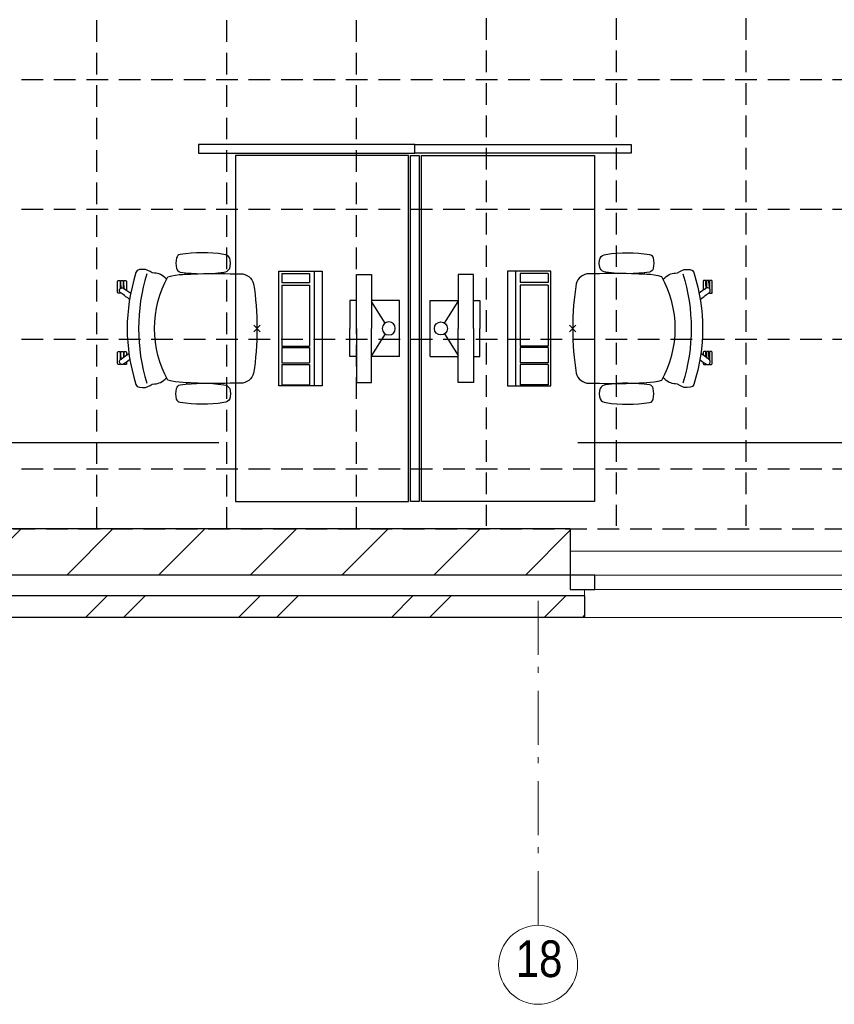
# Model space of a CAD drawing. Header units: millimetres. Extents: x 293454 to 524618, y 211738 to 307297.
# Tile 2 of 152: x 300281 to 304047, y 247976 to 252526. Entities that reach past the tile are written whole.
import ezdxf

# ---------------------------------------------------------------- set-up
doc = ezdxf.new("R2010")
doc.units = ezdxf.units.MM
doc.header["$LTSCALE"] = 400
doc.header["$PDMODE"] = 3
doc.header["$PDSIZE"] = 15
doc.linetypes.add('HIDDEN', pattern=[0.375, 0.25, -0.125])
doc.linetypes.add('STYLE_06', pattern=[1.041641, 0.625, -0.208282, 0.069427, -0.138931])
for name, color, linetype in [('-gd', 2, 'Continuous'), ('-ve', 2, 'HIDDEN'), ('inlay', 6, 'Continuous'), ('inr', 4, 'Continuous'), ('plafond', 255, 'HIDDEN'), ('sona-s008_ip0', 7, 'Continuous'), ('symbol', 1, 'Continuous')]:
    doc.layers.add(name, color=color, linetype=linetype)
for name, color, linetype, lineweight in [('Buitenkozijnen', 140, 'Continuous', 15), ('mat-baksteen', 5, 'Continuous', 25), ('mat-kalkzandsteen', 5, 'Continuous', 25), ('None', 7, 'Continuous', 9)]:
    doc.layers.add(name, color=color, linetype=linetype, lineweight=lineweight)
doc.styles.add('Arial Narrow', font='ARIALN.TTF', dxfattribs={"height": 222.25})

# ---------------------------------------------------------------- blocks, each defined once
blk = doc.blocks.new('plafond b1')
at = {"layer": 'plafond'}
for p, q in [((4495, 2015.1), (4495, 5390.1)), ((5095, 2015.1), (5095, 5390.1)), ((5695, 2015.1), (5695, 5390.1)), ((6295, 5275.1), (6295, 2028.6)), ((6295, 5275.1), (6295, 2028.6)), ((6895, 5275.1), (6895, 2028.6)), ((7495, 5275.1), (7495, 2028.6)), ((34546.5, 4090.1), (210, 4090.1)), ((34546.5, 3490.1), (210, 3490.1)), ((34546.5, 2890.1), (210, 2890.1)), ((34546.5, 2290.1), (210, 2290.1))]:
    blk.add_line(p, q, dxfattribs=at)
blk.add_lwpolyline([(35949, 9590.1), (35949, 15151.6), (210, 15151.6), (210, 2015.1), (34546.5, 2015.1)], dxfattribs=at)
blk = doc.blocks.new('*X52')
at = {"layer": 'None', "lineweight": 9}
for p, q in [((-51241.9, -5280), (-51141.9, -5180)), ((-51065.6, -5280), (-50965.6, -5180)), ((-50534.8, -5280), (-50434.8, -5180)), ((-50358.4, -5280), (-50258.4, -5180)), ((-49827.7, -5280), (-49727.7, -5180)), ((-49651.3, -5280), (-49551.3, -5180)), ((-49120.6, -5280), (-49020.6, -5180)), ((-48944.2, -5280), (-48933.9, -5269.7))]:
    blk.add_line(p, q, dxfattribs=at)
blk = doc.blocks.new('Gevelpui best-uitbr 1330 (2D)')
at = {"layer": 'Buitenkozijnen', "lineweight": 15}
for p, q in [((-731.5, 71), (731.5, 71)), ((-731.5, 4), (-731.5, 71)), ((731.5, 4), (731.5, 71)), ((-731.5, 4), (731.5, 4))]:
    blk.add_line(p, q, dxfattribs=at)
at = {"layer": 'Buitenkozijnen', "color": 92, "lineweight": 25}
for points in [[(-731.5, 71), (-617.5, 71), (-617.5, 4), (-731.5, 4)], [(617.5, 71), (731.5, 71), (731.5, 4), (617.5, 4)]]:
    blk.add_lwpolyline(points, close=True, dxfattribs=at)
at = {"layer": 'None', "color": 43, "linetype": 'Continuous', "lineweight": 9}
blk.add_line((-731.5, -107), (731.5, -107), dxfattribs=at)
at = {"layer": 'None', "color": 43, "linetype": 'Continuous', "lineweight": 9, "flags": 128}
blk.add_lwpolyline([(-665, 71), (-665, 200), (665, 200), (665, 71)], dxfattribs=at)
blk = doc.blocks.new('*X54')
at = {"layer": 'None', "lineweight": 9}
for p, q in [((-51753, -5084), (-51539, -4870)), ((-51328.8, -5084), (-51114.8, -4870)), ((-50904.5, -5084), (-50690.5, -4870)), ((-50480.3, -5084), (-50266.3, -4870)), ((-50056, -5084), (-49842, -4870)), ((-49631.7, -5084), (-49417.7, -4870)), ((-49207.5, -5084), (-49000.4, -4877))]:
    blk.add_line(p, q, dxfattribs=at)
blk = doc.blocks.new('SONA-S008_B2')
at = {"layer": '-gd'}
blk.add_open_spline([(-253, -509.5), (-87.8, -560.2), (87.8, -560.2), (253, -509.5)], degree=3, dxfattribs=at)
for points in [[(-206.6, -15.8), (-79.4, 5.3), (79.6, 5.3), (206.6, -15.8)], [(-253, -73.9), (-253.4, -51.6), (-233.1, -20.2), (-206.6, -15.8)], [(206.6, -15.8), (233.1, -20.2), (253.4, -51.6), (253, -73.9)], [(-253, -272.1), (-257.1, -206.8), (-252.1, -139.2), (-253, -73.9)], [(253, -73.9), (252.1, -139.2), (257.1, -206.8), (253, -272.1)], [(-325.3, -126.1), (-337, -131.7), (-340.4, -140.8), (-342.5, -153.6)], [(-277.9, -126.1), (-287.8, -121.3), (-315.3, -121.3), (-325.3, -126.1)], [(-260.7, -153.6), (-262.7, -140.8), (-266.2, -131.7), (-277.9, -126.1)], [(260.6, -153.6), (262.7, -140.8), (266.2, -131.7), (277.9, -126.1)], [(277.9, -126.1), (287.8, -121.3), (315.3, -121.3), (325.3, -126.1)], [(325.3, -126.1), (337, -131.7), (340.4, -140.8), (342.5, -153.6)], [(-342.5, -153.6), (-353.5, -221.1), (-351.5, -287.6), (-342.5, -355.4)], [(-260.7, -355.4), (-251.6, -287.6), (-249.7, -221.1), (-260.7, -153.6)], [(260.6, -355.4), (251.6, -287.6), (249.7, -221.1), (260.6, -153.6)], [(342.5, -153.6), (353.4, -221.1), (351.5, -287.6), (342.5, -355.4)], [(-238.9, -411.5), (-253, -365.7), (-250.2, -318.7), (-253, -272.1)], [(253, -272.1), (250.2, -318.7), (253, -365.7), (238.9, -411.5)], [(-255.2, -303.9), (-254.1, -304.3), (-252.9, -304.7), (-251.7, -305.1)], [(251.9, -297.7), (252.9, -297.4), (253.8, -297.1), (254.7, -296.8)], [(-342.5, -355.4), (-341.5, -363), (-333.6, -369.9), (-326.1, -371.8)], [(-277, -371.8), (-269.5, -369.9), (-261.7, -363), (-260.7, -355.4)], [(-250.7, -332.5), (-253.1, -331.7), (-255.4, -330.9), (-257.6, -330.2)], [(256.9, -323.2), (255, -323.8), (253.1, -324.4), (251, -325.1)], [(277, -371.8), (269.5, -369.9), (261.7, -363), (260.6, -355.4)], [(342.5, -355.4), (341.5, -363), (333.6, -369.9), (326.1, -371.8)], [(-326.1, -371.8), (-310.3, -375.7), (-292.8, -375.7), (-277, -371.8)], [(326.1, -371.8), (310.3, -375.7), (292.8, -375.7), (277, -371.8)], [(-227.3, -418.1), (-247.1, -436.6), (-255.7, -455.2), (-255.5, -473.7)], [(238.9, -411.5), (95.4, -494.5), (-95.5, -494.5), (-238.9, -411.5)], [(255.5, -473.7), (255.7, -455.2), (247.1, -436.6), (227.3, -418.1)], [(-255.5, -473.7), (-255.4, -489), (-270.3, -500.1), (-272.1, -515.2)], [(272.1, -515.2), (270.3, -500.1), (255.4, -489), (255.5, -473.7)], [(-272.1, -515.2), (-274.4, -533.8), (-273.7, -555.7), (-258.6, -560.1)], [(258.6, -560.1), (273.7, -555.6), (274.4, -533.8), (272.1, -515.2)], [(-258.6, -560.1), (-77.4, -613.6), (78.8, -613.6), (258.6, -560.1)], [(-185.5, -615.4), (-185.5, -615.4), (-176.5, -602.9), (-162.6, -583.8)], [(-134.5, -588.9), (-152.4, -613.6), (-164.7, -630.5), (-164.7, -630.5)], [(143.7, -587.5), (156, -604.4), (163.9, -615.2), (163.9, -615.2)], [(-222.5, -641.1), (-222.5, -641.1), (-222.4, -632.9), (-222.4, -632.9)], [(-222.4, -606.9), (-222.4, -604.9), (-220.7, -603.3), (-218.7, -603.3)], [(-222.4, -615.1), (-222.4, -615.1), (-222.4, -606.9), (-222.4, -606.9)], [(-218.8, -615.1), (-218.8, -615.1), (-222.4, -615.1), (-222.4, -615.1)], [(-222.4, -629.9), (-222.4, -629.9), (-222.4, -618.1), (-222.4, -618.1)], [(-222.4, -618.1), (-222.4, -618.1), (-198.5, -618.1), (-198.5, -618.1)], [(-198.6, -630), (-198.6, -630), (-222.4, -629.9), (-222.4, -629.9)], [(-222.4, -632.9), (-222.4, -632.9), (-218.8, -632.9), (-218.8, -632.9)], [(-198.5, -615.1), (-198.5, -615.1), (-218.8, -615.1), (-218.8, -615.1)], [(-218.8, -632.9), (-218.8, -632.9), (-198.6, -633), (-198.6, -633)], [(-218.7, -603.3), (-218.7, -603.3), (-192, -603.3), (-176.8, -603.3)], [(-198.6, -633), (-198.6, -633), (-198.6, -630), (-198.6, -630)], [(-198.6, -630), (-198.6, -630), (-186.7, -630), (-186.7, -630)], [(-198.6, -633), (-198.6, -633), (-186.7, -633), (-186.7, -633)], [(-198.5, -618.1), (-198.5, -618.1), (-198.5, -615.1), (-198.5, -615.1)], [(-198.5, -615.1), (-198.5, -615.1), (-186.7, -615.2), (-186.7, -615.2)], [(-198.5, -618.1), (-198.5, -618.1), (-189.1, -618.2), (-187.1, -618.2)], [(-182.7, -633.4), (-188.4, -629.2), (-189.7, -621.1), (-185.5, -615.4)], [(-185.4, -615.2), (-186.2, -615.2), (-186.7, -615.2), (-186.7, -615.2)], [(-186.7, -615.2), (-186.7, -615.2), (-186.7, -616.4), (-186.7, -617.3)], [(-185.9, -630), (-186.4, -630), (-186.7, -630), (-186.7, -630)], [(-186.7, -630), (-186.7, -630), (-186.7, -633), (-186.7, -633)], [(-186.7, -633), (-186.7, -633), (-185.3, -633), (-183.1, -633)], [(-164.7, -630.5), (-168.8, -636.2), (-176.9, -637.5), (-182.7, -633.4)], [(-182.7, -633.4), (-182.7, -633.4), (-182.7, -633.4), (-182.7, -633.4)], [(-167.1, -633), (-166.7, -633), (-166.5, -633), (-166.5, -633)], [(-166.5, -633), (-166.5, -633), (-162.9, -633.1), (-162.9, -633.1)], [(-162.8, -630.1), (-162.8, -630.1), (-163.4, -630.1), (-164.4, -630)], [(-162.9, -633.1), (-162.9, -633.1), (-162.9, -641.3), (-162.9, -641.3)], [(-162.8, -628), (-162.8, -629.2), (-162.8, -630.1), (-162.8, -630.1)], [(106.4, -606.6), (106.4, -604.6), (108, -603), (110, -603)], [(106.4, -614.8), (106.4, -614.8), (106.4, -606.6), (106.4, -606.6)], [(110.1, -614.8), (110.1, -614.8), (106.4, -614.8), (106.4, -614.8)], [(106.4, -629.7), (106.4, -629.7), (106.4, -617.8), (106.4, -617.8)], [(106.4, -617.8), (106.4, -617.8), (130.3, -617.8), (130.3, -617.8)], [(130.3, -629.6), (130.3, -629.6), (106.4, -629.7), (106.4, -629.7)], [(106.4, -640.9), (106.4, -640.9), (106.4, -632.7), (106.4, -632.7)], [(106.4, -632.7), (106.4, -632.7), (110.1, -632.7), (110.1, -632.7)], [(110, -603), (110, -603), (115.6, -603), (123.1, -603)], [(130.3, -614.8), (130.3, -614.8), (110.1, -614.8), (110.1, -614.8)], [(110.1, -632.7), (110.1, -632.7), (130.3, -632.6), (130.3, -632.6)], [(143.1, -630.4), (143.1, -630.4), (131.8, -614.9), (115.2, -592)], [(130.3, -617.8), (130.3, -617.8), (130.3, -614.8), (130.3, -614.8)], [(130.3, -614.8), (130.3, -614.8), (130.9, -614.8), (131.7, -614.8)], [(130.3, -617.8), (130.3, -617.8), (131.9, -617.8), (133.9, -617.8)], [(130.3, -632.6), (130.3, -632.6), (130.3, -629.6), (130.3, -629.6)], [(130.3, -629.6), (130.3, -629.6), (142.1, -629.6), (142.1, -629.6)], [(130.3, -632.6), (130.3, -632.6), (142.2, -632.6), (142.2, -632.6)], [(142.5, -629.6), (142.3, -629.6), (142.1, -629.6), (142.1, -629.6)], [(142.1, -629.6), (142.1, -629.6), (142.2, -632.6), (142.2, -632.6)], [(142.2, -632.6), (142.2, -632.6), (143.3, -632.6), (145.1, -632.6)], [(161.1, -633.2), (155.3, -637.4), (147.2, -636.1), (143.1, -630.4)], [(154.9, -602.9), (159.4, -602.9), (162.3, -602.9), (162.3, -602.9)], [(163.9, -615.2), (168.1, -621), (166.8, -629.1), (161.1, -633.2)], [(161.1, -633.2), (161.1, -633.2), (161.1, -633.2), (161.1, -633.2)], [(161.8, -632.6), (162.2, -632.6), (162.4, -632.6), (162.4, -632.6)], [(162.3, -602.9), (164.4, -602.9), (166, -604.6), (166, -606.6)], [(162.4, -632.6), (162.4, -632.6), (166, -632.6), (166, -632.6)], [(166, -614.8), (166, -614.8), (164.6, -614.8), (163.5, -614.8)], [(166, -629.6), (166, -629.6), (165.4, -629.6), (164.4, -629.6)], [(165.3, -617.8), (165.8, -617.8), (166, -617.8), (166, -617.8)], [(166, -606.6), (166, -606.6), (166, -614.8), (166, -614.8)], [(166, -617.8), (166, -617.8), (166, -618.6), (166, -619.9)], [(166, -625.7), (166, -627.8), (166, -629.6), (166, -629.6)], [(166, -632.6), (166, -632.6), (166, -640.8), (166, -640.8)], [(-218.8, -644.8), (-220.8, -644.8), (-222.5, -643.1), (-222.5, -641.1)], [(-166.5, -644.9), (-166.5, -644.9), (-218.8, -644.8), (-218.8, -644.8)], [(-162.9, -641.3), (-162.9, -643.3), (-164.5, -644.9), (-166.5, -644.9)], [(110.1, -644.5), (108.1, -644.5), (106.5, -642.9), (106.4, -640.9)], [(162.4, -644.4), (162.4, -644.4), (110.1, -644.5), (110.1, -644.5)], [(166, -640.8), (166, -642.8), (164.4, -644.4), (162.4, -644.4)]]:
    blk.add_open_spline(points, degree=3)
at = {"layer": 'sona-s008_ip0'}
blk.add_point((0, 0), dxfattribs=at)
blk = doc.blocks.new('SYMB-CMP4_B2')
for p, q in [((-130, 558.1), (130, 558.1)), ((-130, 558.1), (-130, 428.1)), ((130, 558.1), (130, 428.1)), ((-25.3, 491.9), (-125, 428.1)), ((25.3, 491.9), (125, 428.1)), ((-250, 358.1), (-250, 428.1)), ((-250, 428.1), (0, 428.1)), ((250, 428.1), (0, 428.1)), ((250, 358.1), (250, 428.1)), ((0, 358.1), (-250, 358.1)), ((-130, 358.1), (-130, 328.1)), ((-130, 328.1), (0, 328.1)), ((0, 358.1), (250, 358.1)), ((130, 328.1), (0, 328.1)), ((130, 358.1), (130, 328.1)), ((265, 200), (-265, 200)), ((-265, 200), (-265, 0)), ((265, 0), (265, 200)), ((265, 162.9), (-265, 162.9)), ((-166.8, 141.5), (-259.7, 141.5)), ((-259.7, 12.9), (-259.7, 141.5)), ((-166.8, 12.9), (-166.8, 141.5)), ((-88, 141.5), (-159.1, 141.5)), ((-159.1, 12.9), (-159.1, 141.5)), ((-88, 12.9), (-88, 141.5)), ((200.4, 141.5), (-81.5, 141.5)), ((-81.5, 12.9), (-81.5, 141.5)), ((200.4, 12.9), (200.4, 141.5)), ((254.7, 141.5), (212.3, 141.5)), ((212.3, 12.9), (212.3, 141.5)), ((254.7, 12.9), (254.7, 141.5)), ((-265, 0), (265, 0)), ((-166.8, 12.9), (-259.7, 12.9)), ((-88, 12.9), (-159.1, 12.9)), ((200.4, 12.9), (-81.5, 12.9)), ((254.7, 12.9), (212.3, 12.9))]:
    blk.add_line(p, q)
blk.add_circle((0, 508.1), 30)

msp = doc.modelspace()

# ---------------------------------------------------------------- linework, layer by layer
at = {"layer": 'inlay'}
for p, q in [((301201.49458, 250570.5115), (299001.49458, 250570.5115)), ((305983.97925, 250570.5115), (302861.49458, 250570.5115))]:
    msp.add_line(p, q, dxfattribs=at)
at = {"layer": 'inr'}
for points in [[(301107.84062, 251909.25929), (302107.84062, 251909.25929), (302107.84062, 251949.25929), (301107.84062, 251949.25929)], [(303107.84062, 251909.25929), (302107.84062, 251909.25929), (302107.84062, 251949.25929), (303107.84062, 251949.25929)], [(302077.84062, 250299.25929), (302077.84062, 251899.25929), (301277.84062, 251899.25929), (301277.84062, 250299.25929)], [(302087.84062, 250299.25929), (302087.84062, 251899.25929), (302127.84062, 251899.25929), (302127.84062, 250299.25929)], [(302137.84062, 250299.25929), (302137.84062, 251899.25929), (302937.84062, 251899.25929), (302937.84062, 250299.25929)]]:
    msp.add_lwpolyline(points, close=True, dxfattribs=at)
at = {"layer": 'mat-baksteen', "lineweight": 25}
for p, q in [((302892.84062, 249863.5115), (296042.84062, 249863.5115)), ((302892.84062, 249863.5115), (302892.84062, 249763.5115)), ((302892.84062, 249763.5115), (295942.84062, 249763.5115))]:
    msp.add_line(p, q, dxfattribs=at)
at = {"layer": 'mat-kalkzandsteen', "lineweight": 25}
for p, q in [((302826.34062, 250173.5115), (296352.84062, 250173.5115)), ((302826.34062, 250173.5115), (302826.34062, 249959.5115)), ((302826.34062, 249959.5115), (296138.84062, 249959.5115))]:
    msp.add_line(p, q, dxfattribs=at)
at = {"layer": 'None', "color": 7, "linetype": 'STYLE_06', "lineweight": 9}
msp.add_line((302677.84062, 248341.0238), (302677.84062, 249841.0238), dxfattribs=at)
at = {"layer": 'None', "color": 43, "linetype": 'Continuous', "lineweight": 9}
msp.add_circle((302677.84062, 248158.41738), 182.60642, dxfattribs=at)

# ---------------------------------------------------------------- block references
at = {"layer": '-ve'}
msp.add_blockref('plafond b1', (296142.84062, 248158.41738), dxfattribs=at)
at = {"layer": 'inr', "rotation": 270}
msp.add_blockref('SONA-S008_B2', (301377.84062, 251099.25929), dxfattribs=at)
at = {"layer": 'inr', "xscale": -1, "rotation": 90}
msp.add_blockref('SONA-S008_B2', (302837.84062, 251099.25929), dxfattribs=at)
at = {"layer": 'mat-baksteen'}
msp.add_blockref('*X52', (351826.78125, 255043.5115), dxfattribs=at)
at = {"layer": 'mat-kalkzandsteen'}
msp.add_blockref('*X54', (351826.78125, 255043.5115), dxfattribs=at)
at = {"layer": 'None', "color": 7, "xscale": -1, "rotation": 180}
msp.add_blockref('Gevelpui best-uitbr 1330 (2D)', (303557.84062, 249963.5115), dxfattribs=at)
at = {"layer": 'symbol', "xscale": -1, "rotation": 270}
msp.add_blockref('SYMB-CMP4_B2', (301479.32932, 251099.25929), dxfattribs=at)
at = {"layer": 'symbol', "rotation": 89.99999999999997}
msp.add_blockref('SYMB-CMP4_B2', (302736.35192, 251099.25929), dxfattribs=at)

# ---------------------------------------------------------------- texts
at = {"layer": 'None', "color": 8, "insert": (302574.12111, 248271.17496), "char_height": 169.333333, "attachment_point": 1, "style": 'Arial Narrow'}
msp.add_mtext('18', dxfattribs=at)

doc.saveas('drawing.dxf')
